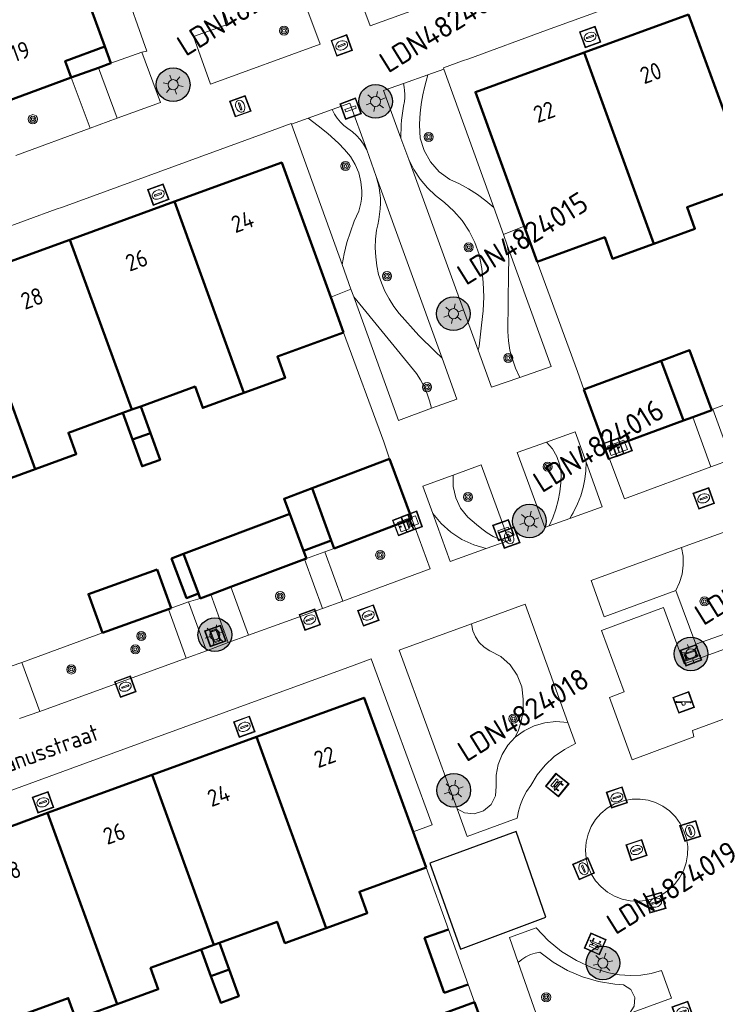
# Model space of a CAD drawing. Header units: metres. Extents: x 94279 to 96109, y 461866 to 463040.
# Tile 63 of 175: x 95074 to 95115, y 462428 to 462487. Entities that reach past the tile are written whole.
import ezdxf
from ezdxf.enums import TextEntityAlignment as Align

# ---------------------------------------------------------------- set-up
doc = ezdxf.new("R2010")
doc.units = ezdxf.units.M
doc.layers.get('0').update_dxf_attribs({"linetype": 'CONTINUOUS'})
for name, color, linetype, lineweight in [('B-WE-OV-LICHTMAST', 252, 'CONTINUOUS', 25), ('B_BEBOUWINGSGRENS_0', 132, 'CONTINUOUS', 50), ('B_LUIFEL_1', 132, 'CONTINUOUS', 50), ('B_TUSSENMUUR_0', 132, 'CONTINUOUS', 50), ('G_GRENS_ALGEMEEN_0', 251, 'CONTINUOUS', 13), ('Q_BANK_0', 251, 'CONTINUOUS', 13), ('Q_BOOM_0', 251, 'CONTINUOUS', 13), ('Q_CAI-KAST_0', 251, 'CONTINUOUS', 13), ('Q_INSPECTIE_OF_RIOOLPUT_0', 251, 'CONTINUOUS', 13), ('Q_KOLK_0', 251, 'CONTINUOUS', 13), ('Q_LICHTMAST_0', 251, 'CONTINUOUS', 13), ('Q_PAAL_STEEN_0', 251, 'CONTINUOUS', 13), ('Q_SPEELVOORZIENING_0', 251, 'CONTINUOUS', 13), ('Q_STRAATNAAMBORD_0', 251, 'CONTINUOUS', 13), ('T_CULTUURGRENS_0', 251, 'CONTINUOUS', 13), ('T_HEK_0', 251, 'CONTINUOUS', 13), ('T_MUUR_30CM_0', 251, 'CONTINUOUS', 13), ('T_MUUR_30CM_1', 251, 'CONTINUOUS', 13), ('V_WEGGRENS_0', 251, 'CONTINUOUS', 13), ('Z_GBKN_HUISNUMMER_0', 251, 'CONTINUOUS', 13), ('Z_STRAATNAAM_0', 251, 'CONTINUOUS', 13)]:
    doc.layers.add(name, color=color, linetype=linetype, lineweight=lineweight)
for name, color, linetype in [('N-WE-ARMATUUR-PRUNUS_B_PAALTOP_4M-G', 82, 'CONTINUOUS'), ('N-WE-ARMATUUR-PRUNUS_C_OPZET_4M-G', 200, 'CONTINUOUS'), ('Valondergrond_0', 251, 'CONTINUOUS')]:
    doc.layers.add(name, color=color, linetype=linetype)
doc.styles.add('NLCS-ISO-M500-T25', font='NLCS-ISO.ttf', dxfattribs={"height": 1.25})
doc.styles.get("Standard").update_dxf_attribs({"font": 'isocp.shx'})

# ---------------------------------------------------------------- blocks, each defined once
blk = doc.blocks.new('Q_LICHTMAST')
for points in [[(0, 0.3), (0, 0.6)], [(-0.26, 0.15), (-0.52, 0.3)], [(0.26, 0.15), (0.52, 0.3)], [(-0.26, -0.15), (-0.52, -0.3)], [(0, -0.3), (0, -0.6)], [(0.26, -0.15), (0.52, -0.3)]]:
    blk.add_lwpolyline(points)
blk.add_circle((0, 0), 0.3)
blk = doc.blocks.new('Q_PAAL_STEEN')
for points in [[(-0.5, 0.5), (0.5, 0.5), (0.5, -0.5), (-0.5, -0.5)], [(-0.08, 0.333), (0.071, 0.333), (0.071, -0.329), (-0.08, -0.329)]]:
    blk.add_lwpolyline(points, close=True)
blk.add_lwpolyline([(-0.442, 0.464), (0.438, 0.464, -0.414214), (0.459, 0.442), (0.459, -0.437, -0.414214), (0.438, -0.459), (-0.442, -0.459, -0.414214), (-0.463, -0.437), (-0.463, 0.442), (-0.463, 0.444), (-0.463, 0.446), (-0.463, 0.448), (-0.462, 0.45), (-0.461, 0.451), (-0.46, 0.453), (-0.459, 0.455), (-0.458, 0.456), (-0.457, 0.457), (-0.456, 0.459), (-0.454, 0.46), (-0.453, 0.461), (-0.451, 0.462), (-0.449, 0.462), (-0.447, 0.463), (-0.446, 0.463), (-0.444, 0.464), (-0.442, 0.464)], format="xyb")
blk = doc.blocks.new('Q_KOLK')
blk.add_lwpolyline([(-0.5, 0.5), (0.5, 0.5), (0.5, -0.5), (-0.5, -0.5)], close=True)
for points in [[(-0.442, 0.464), (0.438, 0.464, -0.414214), (0.459, 0.442), (0.459, -0.437, -0.414214), (0.438, -0.459), (-0.442, -0.459, -0.414214), (-0.463, -0.437), (-0.463, 0.442, -0.414214), (-0.442, 0.464)], [(-0.345, 0.105, 0.380426), (-0.276, -0.18)], [(-0.008, 0.266, 0.240218), (-0.345, 0.105)], [(-0.194, 0.045, 0.853344), (-0.194, -0.032)], [(0.331, 0.111, 0.240191), (-0.008, 0.266)], [(0.185, -0.032, 0.849746), (0.185, 0.045)], [(0.267, -0.176, 0.380426), (0.331, 0.111)], [(-0.276, -0.18, 0.148452), (0.012, -0.257)], [(0.012, -0.257, 0.131742), (0.267, -0.176)]]:
    blk.add_lwpolyline(points, format="xyb")
for points in [[(-0.194, 0.045), (0.185, 0.045)], [(0.185, -0.032), (-0.194, -0.032)]]:
    blk.add_lwpolyline(points)
blk = doc.blocks.new('Q_INSPECTIE_OF_RIOOLPUT')
blk.add_lwpolyline([(-0.5, 0.5), (0.5, 0.5), (0.5, -0.5), (-0.5, -0.5)], close=True)
for points in [[(-0.442, 0.464), (0.438, 0.464, -0.414214), (0.459, 0.442), (0.459, -0.437, -0.414214), (0.438, -0.459), (-0.442, -0.459, -0.414214), (-0.463, -0.437), (-0.463, 0.442), (-0.463, 0.444), (-0.463, 0.446), (-0.463, 0.448), (-0.462, 0.45), (-0.461, 0.451), (-0.46, 0.453), (-0.459, 0.455), (-0.458, 0.456), (-0.457, 0.457), (-0.456, 0.459), (-0.454, 0.46), (-0.453, 0.461), (-0.451, 0.462), (-0.449, 0.462), (-0.447, 0.463), (-0.446, 0.463), (-0.444, 0.464), (-0.442, 0.464)], [(-0.345, 0.105, 0.380426), (-0.276, -0.18)], [(-0.008, 0.266, 0.240218), (-0.345, 0.105)], [(-0.194, 0.045, 0.853344), (-0.194, -0.032)], [(0.331, 0.111, 0.240191), (-0.008, 0.266)], [(0.185, -0.032, 0.849746), (0.185, 0.045)], [(0.267, -0.176, 0.380426), (0.331, 0.111)], [(-0.276, -0.18, 0.148452), (0.012, -0.257)], [(0.012, -0.257, 0.131742), (0.267, -0.176)]]:
    blk.add_lwpolyline(points, format="xyb")
for points in [[(-0.194, 0.045), (0.185, 0.045)], [(0.185, -0.032), (-0.194, -0.032)]]:
    blk.add_lwpolyline(points)
blk = doc.blocks.new('Q_BANK')
blk.add_lwpolyline([(-0.5, 0.5), (0.5, 0.5), (0.5, -0.5), (-0.5, -0.5)], close=True)
blk.add_lwpolyline([(-0.442, 0.464), (0.438, 0.464, -0.414214), (0.459, 0.442), (0.459, -0.437, -0.414214), (0.438, -0.459), (-0.442, -0.459, -0.414214), (-0.463, -0.437), (-0.463, 0.442), (-0.463, 0.444), (-0.463, 0.446), (-0.463, 0.448), (-0.462, 0.45), (-0.461, 0.451), (-0.46, 0.453), (-0.459, 0.455), (-0.458, 0.456), (-0.457, 0.457), (-0.456, 0.459), (-0.454, 0.46), (-0.453, 0.461), (-0.451, 0.462), (-0.449, 0.462), (-0.447, 0.463), (-0.446, 0.463), (-0.444, 0.464), (-0.442, 0.464)], format="xyb")
for points in [[(-0.267, 0.022), (-0.366, -0.078)], [(-0.18, 0.132), (-0.267, 0.132), (-0.267, 0.276)], [(-0.267, 0.276), (0.258, 0.276), (0.258, 0.132), (0.173, 0.132)], [(-0.18, 0.022), (-0.267, 0.022)], [(-0.267, 0.022), (-0.18, 0.022)], [(-0.18, 0.022), (-0.18, 0.132)], [(-0.18, 0.132), (-0.144, 0.132)], [(-0.144, 0.132), (-0.144, 0.022)], [(0.131, 0.132), (-0.144, 0.132)], [(0.131, 0.022), (-0.144, 0.022)], [(-0.144, 0.022), (0.131, 0.022)], [(0.131, 0.022), (-0.144, 0.022)], [(-0.144, 0.022), (0.131, 0.022)], [(-0.144, 0.022), (0.131, 0.022)], [(0.131, 0.022), (0.131, 0.132)], [(0.131, 0.132), (0.173, 0.132)], [(0.173, 0.132), (0.173, 0.022)], [(0.173, 0.022), (0.255, 0.022)], [(0.173, 0.022), (0.255, 0.022)], [(0.255, 0.022), (0.357, -0.078)], [(-0.236, -0.078), (-0.366, -0.078)], [(-0.192, -0.078), (-0.192, -0.27), (-0.236, -0.27), (-0.236, -0.078)], [(-0.236, -0.078), (-0.192, -0.078)], [(0.183, -0.078), (-0.192, -0.078)], [(0.226, -0.078), (0.226, -0.268), (0.183, -0.268), (0.183, -0.078)], [(0.183, -0.078), (0.226, -0.078)], [(0.357, -0.078), (0.226, -0.078)]]:
    blk.add_lwpolyline(points)
blk = doc.blocks.new('Q_SPEELVOORZIENING')
blk.add_lwpolyline([(-0.5, 0.5), (0.5, 0.5), (0.5, -0.5), (-0.5, -0.5)], close=True)
for points in [[(-0.442, 0.464), (0.438, 0.464, -0.414214), (0.459, 0.442), (0.459, -0.437, -0.414214), (0.438, -0.459), (-0.442, -0.459, -0.414214), (-0.463, -0.437), (-0.463, 0.442), (-0.463, 0.444), (-0.463, 0.446), (-0.463, 0.448), (-0.462, 0.45), (-0.461, 0.451), (-0.46, 0.453), (-0.459, 0.455), (-0.458, 0.456), (-0.457, 0.457), (-0.456, 0.459), (-0.454, 0.46), (-0.453, 0.461), (-0.451, 0.462), (-0.449, 0.462), (-0.447, 0.463), (-0.446, 0.463), (-0.444, 0.464), (-0.442, 0.464)], [(-0.363, 0.198, 1.168313), (-0.386, 0.141)], [(-0.087, 0.021, 0.778987), (-0.04, -0.167)], [(-0.04, -0.167, 0.508825), (0.056, -0.036)], [(0.355, -0.156, 1.031322), (0.378, -0.1)]]:
    blk.add_lwpolyline(points, format="xyb")
for points in [[(-0.386, 0.141), (-0.087, 0.021)], [(-0.363, 0.198), (0.378, -0.1)], [(0.056, -0.036), (0.355, -0.156)]]:
    blk.add_lwpolyline(points)
blk = doc.blocks.new('Q_CAI-KAST')
for points in [[(-0.5, 0.5), (0.5, 0.5), (0.5, -0.5), (-0.5, -0.5)], [(-0.262, 0.264), (0.25, 0.264), (0.25, 0.187), (-0.262, 0.187)], [(-0.262, 0.107), (0.25, 0.107), (0.25, -0.332), (-0.262, -0.332)]]:
    blk.add_lwpolyline(points, close=True)
blk.add_lwpolyline([(-0.442, 0.464), (0.438, 0.464, -0.414214), (0.459, 0.442), (0.459, -0.437, -0.414214), (0.438, -0.459), (-0.442, -0.459, -0.414214), (-0.463, -0.437), (-0.463, 0.442), (-0.463, 0.444), (-0.463, 0.446), (-0.463, 0.448), (-0.462, 0.45), (-0.461, 0.451), (-0.46, 0.453), (-0.459, 0.455), (-0.458, 0.456), (-0.457, 0.457), (-0.456, 0.459), (-0.454, 0.46), (-0.453, 0.461), (-0.451, 0.462), (-0.449, 0.462), (-0.447, 0.463), (-0.446, 0.463), (-0.444, 0.464), (-0.442, 0.464)], format="xyb")
blk.add_circle((-0.177, -0.034), 0.0354)
blk = doc.blocks.new('Q_STRAATNAAMBORD')
for points in [[(-0.5, 0.5), (0.5, 0.5), (0.5, -0.5), (-0.5, -0.5)], [(-0.369, 0.22), (0.358, 0.22), (0.358, -0.214), (-0.369, -0.214)]]:
    blk.add_lwpolyline(points, close=True)
for points in [[(-0.442, 0.464), (0.438, 0.464, -0.414214), (0.459, 0.442), (0.459, -0.437, -0.414214), (0.438, -0.459), (-0.442, -0.459, -0.414214), (-0.463, -0.437), (-0.463, 0.442), (-0.463, 0.444), (-0.463, 0.446), (-0.463, 0.448), (-0.462, 0.45), (-0.461, 0.451), (-0.46, 0.453), (-0.459, 0.455), (-0.458, 0.456), (-0.457, 0.457), (-0.456, 0.459), (-0.454, 0.46), (-0.453, 0.461), (-0.451, 0.462), (-0.449, 0.462), (-0.447, 0.463), (-0.446, 0.463), (-0.444, 0.464), (-0.442, 0.464)], [(-0.287, 0.16), (0.281, 0.16, -0.414214), (0.303, 0.139), (0.303, -0.134, -0.414214), (0.281, -0.156), (-0.287, -0.156, -0.414214), (-0.308, -0.134), (-0.308, 0.139), (-0.308, 0.14), (-0.308, 0.142), (-0.307, 0.144), (-0.307, 0.146), (-0.306, 0.148), (-0.305, 0.149), (-0.304, 0.151), (-0.303, 0.152), (-0.302, 0.154), (-0.3, 0.155), (-0.299, 0.156), (-0.297, 0.157), (-0.296, 0.158), (-0.294, 0.159), (-0.292, 0.159), (-0.29, 0.16), (-0.288, 0.16), (-0.287, 0.16)]]:
    blk.add_lwpolyline(points, format="xyb")
blk = doc.blocks.new('Q_BOOM')
for radius in [0.27, 0.18, 0.09]:
    blk.add_circle((0, 0), radius)
blk = doc.blocks.new('LM')
at = {"linetype": 'ByBlock'}
h = blk.add_hatch(color=256, dxfattribs=at)
h.dxf.hatch_style = 1
edge = h.paths.add_edge_path()
edge.add_arc((0, 0), 1, 0, 360)
blk.add_circle((0, 0), 1, dxfattribs=at)
blk = doc.blocks.new('ACMAP_ANN_TEMPLATE_LM')
at = {"color": 0, "style": 'NLCS-ISO-M500-T25'}
blk.add_attdef('LM-NUMMER', (1.5, 1), '', height=1.25, dxfattribs=at)

msp = doc.modelspace()

# ---------------------------------------------------------------- linework, layer by layer
at = {"layer": 'B_BEBOUWINGSGRENS_0'}
for p, q in [((95079.249, 462485.109), (95072.435, 462503.822)), ((95113.914, 462487.021), (95107.712, 462484.764)), ((95072.907, 462481.673), (95077.263, 462483.265)), ((95083.385, 462475.91), (95077.183, 462473.653)), ((95104.157, 462474.447), (95104.925, 462472.341)), ((95077.183, 462473.653), (95070.981, 462471.396)), ((95093.432, 462468.152), (95092.667, 462470.25)), ((95112.281, 462466.466), (95107.688, 462464.758)), ((95113.599, 462462.92), (95112.281, 462466.466)), ((95107.688, 462464.758), (95109, 462461.23)), ((95080.317, 462463.376), (95080.852, 462463.571)), ((95080.317, 462463.376), (95080.893, 462461.793)), ((95080.852, 462463.571), (95081.388, 462463.766)), ((95081.964, 462462.183), (95081.388, 462463.766)), ((95109, 462461.23), (95113.599, 462462.92)), ((95096.153, 462460.656), (95091.564, 462458.91)), ((95097.474, 462457.099), (95096.153, 462460.656)), ((95091.564, 462458.91), (95092.699, 462455.818)), ((95090.231, 462457.381), (95083.931, 462455.01)), ((95091.053, 462455.198), (95090.231, 462457.381)), ((95092.875, 462455.339), (95097.474, 462457.099)), ((95092.699, 462455.818), (95092.875, 462455.339)), ((95091.222, 462454.748), (95091.053, 462455.198)), ((95086.745, 462453.063), (95091.108, 462454.705)), ((95091.108, 462454.705), (95091.222, 462454.748)), ((95083.192, 462451.792), (95082.364, 462454.096)), ((95085.55, 462452.613), (95086.745, 462453.063)), ((95084.817, 462452.656), (95084.922, 462452.377)), ((95084.922, 462452.377), (95085.55, 462452.613)), ((95079.115, 462450.321), (95083.028, 462451.731)), ((95083.028, 462451.731), (95083.192, 462451.792)), ((95088.26, 462444.156), (95082.058, 462441.9)), ((95082.058, 462441.9), (95075.855, 462439.643)), ((95075.855, 462439.643), (95069.653, 462437.387)), ((95098.332, 462436.413), (95097.563, 462438.516)), ((95084.983, 462431.547), (95085.727, 462431.818)), ((95085.727, 462431.818), (95086.054, 462431.937)), ((95086.629, 462430.356), (95086.054, 462431.937)), ((95084.983, 462431.547), (95085.558, 462429.967)), ((95102.497, 462424.873), (95101.192, 462428.421))]:
    msp.add_line(p, q, dxfattribs=at)
for points in [[(95077.263, 462483.265), (95076.903, 462484.252), (95079.249, 462485.109)], [(95107.712, 462484.764), (95101.253, 462482.413), (95104.157, 462474.447)], [(95092.667, 462470.25), (95089.758, 462478.23), (95083.385, 462475.91)], [(95111.843, 462473.415), (95114.286, 462474.304), (95113.823, 462475.576), (95117.047, 462476.748)], [(95104.925, 462472.341), (95108.938, 462473.794), (95109.4, 462472.526), (95111.843, 462473.415)], [(95087.516, 462464.561), (95089.959, 462465.45), (95089.497, 462466.718), (95093.432, 462468.152)], [(95081.388, 462463.766), (95084.611, 462464.94), (95085.073, 462463.672), (95087.516, 462464.561)], [(95075.112, 462460.046), (95077.555, 462460.935), (95077.094, 462462.201), (95080.317, 462463.376)], [(95080.893, 462461.793), (95081.469, 462460.21), (95082.54, 462460.6), (95081.964, 462462.183)], [(95068.986, 462459.246), (95072.209, 462460.421), (95072.669, 462459.157), (95075.112, 462460.046)], [(95083.931, 462455.01), (95083.216, 462454.737), (95084.112, 462452.39), (95084.817, 462452.656)], [(95082.364, 462454.096), (95078.285, 462452.629), (95079.115, 462450.321)], [(95097.563, 462438.516), (95094.65, 462446.481), (95088.26, 462444.156)], [(95092.388, 462432.813), (95094.831, 462433.702), (95094.37, 462434.969), (95098.332, 462436.413)], [(95086.054, 462431.937), (95089.485, 462433.188), (95089.945, 462431.924), (95092.388, 462432.813)], [(95079.985, 462428.298), (95082.428, 462429.187), (95081.968, 462430.449), (95084.983, 462431.547)], [(95085.558, 462429.967), (95086.133, 462428.386), (95087.204, 462428.776), (95086.629, 462430.356)], [(95073.652, 462427.417), (95077.083, 462428.668), (95077.542, 462427.409), (95079.985, 462428.298)], [(95101.192, 462428.421), (95096.608, 462426.743), (95096.634, 462426.67)]]:
    msp.add_lwpolyline(points, dxfattribs=at)
at = {"layer": 'B_LUIFEL_1'}
for p, q in [((95079.61, 462484.123), (95079.249, 462485.109)), ((95077.263, 462483.265), (95078.87, 462483.853)), ((95113.599, 462462.92), (95114.155, 462463.127)), ((95091.053, 462455.198), (95092.699, 462455.818)), ((95099.404, 462428.965), (95100.817, 462429.47))]:
    msp.add_line(p, q, dxfattribs=at)
for points in [[(95078.87, 462483.853), (95079.61, 462484.123), (95079.61, 462484.123)], [(95115.274, 462463.578), (95113.968, 462467.093), (95112.281, 462466.466)], [(95114.155, 462463.127), (95115.286, 462463.547), (95115.274, 462463.578)], [(95091.564, 462458.91), (95089.892, 462458.281), (95090.231, 462457.381)], [(95099.648, 462432.735), (95098.236, 462432.23), (95099.404, 462428.965)]]:
    msp.add_lwpolyline(points, dxfattribs=at)
at = {"layer": 'B_TUSSENMUUR_0'}
for p, q in [((95117.582, 462476.943), (95113.914, 462487.021)), ((95111.843, 462473.415), (95107.712, 462484.764)), ((95087.516, 462464.561), (95083.385, 462475.91)), ((95080.852, 462463.571), (95077.183, 462473.653)), ((95070.981, 462471.396), (95075.112, 462460.046)), ((95081.964, 462462.183), (95080.893, 462461.793)), ((95084.817, 462452.656), (95083.931, 462455.01)), ((95092.388, 462432.813), (95088.26, 462444.156)), ((95085.727, 462431.818), (95082.058, 462441.9)), ((95079.985, 462428.298), (95075.855, 462439.643)), ((95085.558, 462429.967), (95086.629, 462430.356))]:
    msp.add_line(p, q, dxfattribs=at)
at = {"layer": 'G_GRENS_ALGEMEEN_0'}
for p, q in [((95079.609, 462484.123), (95079.249, 462485.109)), ((95081.453, 462484.787), (95079.61, 462484.123)), ((95079.609, 462484.123), (95078.87, 462483.853)), ((95079.61, 462484.123), (95079.609, 462484.123)), ((95102.348, 462475.563), (95099.388, 462483.778)), ((95090.34, 462480.498), (95093.339, 462472.191)), ((95102.922, 462473.97), (95102.348, 462475.563)), ((95093.339, 462472.191), (95093.868, 462470.725))]:
    msp.add_line(p, q, dxfattribs=at)
at = {"layer": 'T_CULTUURGRENS_0'}
for points in [[(95102.348, 462475.563), (95101.875, 462475.968), (95101.375, 462476.34), (95100.85, 462476.675), (95100.303, 462476.974), (95099.737, 462477.233), (95099.107, 462477.686), (95098.59, 462478.264), (95098.21, 462478.94), (95097.985, 462479.682), (95097.926, 462480.456), (95097.949, 462480.907), (95097.99, 462481.356), (95098.05, 462481.804), (95098.128, 462482.249), (95098.223, 462482.69), (95098.421, 462483.433)], [(95096.834, 462479.679), (95096.838, 462480.472), (95096.865, 462480.75), (95096.9, 462481.028), (95096.943, 462481.304), (95096.995, 462481.578), (95097.054, 462481.851), (95097.064, 462482.066), (95097.063, 462482.282), (95097.05, 462482.497), (95097.027, 462482.711), (95096.993, 462482.923)], [(95094.8, 462478.979), (95094.609, 462479.319), (95094.417, 462479.588), (95094.197, 462479.834), (95093.95, 462480.053), (95093.68, 462480.244), (95093.448, 462480.426), (95093.237, 462480.632), (95093.05, 462480.861), (95092.889, 462481.109), (95092.758, 462481.373)], [(95093.339, 462472.191), (95093.456, 462472.808), (95093.62, 462473.491), (95094.054, 462474.748), (95094.327, 462475.354), (95094.397, 462475.587), (95094.451, 462475.825), (95094.487, 462476.065), (95094.505, 462476.308), (95094.507, 462476.552), (95094.457, 462477.092), (95094.325, 462477.62), (95094.116, 462478.121), (95093.833, 462478.585), (95093.483, 462479), (95093.126, 462479.382), (95092.493, 462479.958), (95091.93, 462480.408), (95091.336, 462480.858)], [(95097.298, 462478.405), (95097.605, 462477.808), (95097.976, 462477.248), (95098.405, 462476.732), (95098.889, 462476.267), (95099.42, 462475.856), (95099.977, 462475.352), (95100.468, 462474.782), (95100.885, 462474.157), (95101.223, 462473.486), (95101.476, 462472.778), (95101.627, 462471.949), (95101.719, 462471.112), (95101.748, 462470.27), (95101.717, 462469.427), (95101.624, 462468.59), (95101.475, 462467.327), (95101.418, 462467.091)], [(95099.275, 462466.627), (95098.847, 462467.033), (95097.891, 462467.972), (95096.737, 462469.276), (95096.417, 462469.696), (95096.133, 462470.141), (95095.885, 462470.608), (95095.676, 462471.093), (95095.508, 462471.593), (95095.401, 462472.111), (95095.334, 462472.635), (95095.307, 462473.163), (95095.321, 462473.692), (95095.375, 462474.218), (95095.453, 462474.531), (95095.517, 462474.848), (95095.567, 462475.168), (95095.603, 462475.489), (95095.625, 462475.811), (95095.611, 462476.12), (95095.581, 462476.428), (95095.533, 462476.734), (95095.47, 462477.037), (95095.373, 462477.398)], [(95103.15, 462473.337), (95103.203, 462472.992), (95103.246, 462472.453), (95103.213, 462471.681), (95103.18, 462468.209), (95103.218, 462467.653), (95103.308, 462467.103), (95103.449, 462466.563), (95103.639, 462466.039), (95103.901, 462465.485)], [(95094.037, 462470.257), (95097.757, 462465.715), (95097.996, 462465.331), (95098.205, 462464.93), (95098.385, 462464.514), (95098.535, 462464.087), (95098.652, 462463.65)], [(95105.641, 462456.671), (95105.856, 462457.157), (95106.033, 462457.659), (95106.171, 462458.172), (95106.269, 462458.694), (95106.327, 462459.222), (95106.349, 462459.755), (95106.27, 462460.282), (95106.094, 462460.786), (95105.827, 462461.247), (95105.478, 462461.65)], [(95106.859, 462457.108), (95106.955, 462457.282), (95107.05, 462457.456), (95107.143, 462457.631), (95107.235, 462457.808), (95107.324, 462457.985), (95107.513, 462458.458), (95107.658, 462458.945), (95107.76, 462459.444), (95107.818, 462459.95), (95107.83, 462460.459)], [(95103.071, 462455.75), (95102.686, 462455.883), (95102.315, 462456.053), (95101.962, 462456.256), (95101.63, 462456.493), (95101.322, 462456.759), (95100.796, 462457.193), (95100.377, 462457.731), (95100.084, 462458.346), (95099.931, 462459.011), (95099.926, 462459.693)], [(95098.722, 462457.414), (95099.217, 462456.814), (95099.796, 462456.294), (95100.447, 462455.868), (95101.155, 462455.544), (95101.903, 462455.331)], [(95113.495, 462455.39), (95113.587, 462454.87), (95113.598, 462454.342), (95113.528, 462453.819), (95113.379, 462453.312), (95113.154, 462452.834)], [(95101.015, 462450.865), (95101.099, 462450.451), (95101.256, 462450.085), (95101.483, 462449.758), (95101.772, 462449.483), (95102.109, 462449.271), (95102.764, 462448.922), (95103.317, 462448.428), (95103.739, 462447.817), (95104.004, 462447.124), (95104.098, 462446.388), (95104.095, 462445.923), (95104.045, 462445.46), (95103.949, 462445.005), (95103.806, 462444.562), (95103.62, 462444.135)], [(95106.741, 462445.009), (95106.029, 462445.064), (95105.374, 462444.997), (95104.741, 462444.816), (95104.15, 462444.526), (95103.62, 462444.135)], [(95103.62, 462444.135), (95103.188, 462443.658), (95102.849, 462443.111), (95102.614, 462442.512), (95102.49, 462441.88), (95102.48, 462441.237), (95102.444, 462440.657), (95102.183, 462440.138), (95101.739, 462439.764), (95101.183, 462439.594), (95100.606, 462439.657), (95100.169, 462439.882)], [(95110.396, 462427.747), (95110.679, 462428.181), (95110.71, 462428.699), (95110.48, 462429.163), (95110.051, 462429.453), (95109.534, 462429.492), (95108.565, 462429.647), (95107.622, 462429.918), (95106.72, 462430.301), (95105.87, 462430.792), (95105.086, 462431.382), (95104.799, 462431.332), (95104.521, 462431.244), (95104.257, 462431.12), (95104.012, 462430.961), (95103.79, 462430.771)]]:
    msp.add_lwpolyline(points, dxfattribs=at)
at = {"layer": 'T_HEK_0'}
for p, q in [((95119.73, 462465.216), (95115.351, 462463.606)), ((95115.274, 462463.578), (95114.14, 462463.168)), ((95115.351, 462463.606), (95115.274, 462463.578)), ((95114.14, 462463.168), (95113.599, 462462.92)), ((95092.315, 462455.143), (95091.222, 462454.748)), ((95092.875, 462455.339), (95092.315, 462455.143)), ((95084.23, 462452.175), (95083.192, 462451.792)), ((95084.922, 462452.377), (95084.23, 462452.175)), ((95079.115, 462450.321), (95074.336, 462448.58)), ((95074.336, 462448.58), (95073.124, 462448.149))]:
    msp.add_line(p, q, dxfattribs=at)
at = {"layer": 'T_MUUR_30CM_0'}
for p, q in [((95107.307, 462465.827), (95104.925, 462472.341)), ((95093.432, 462468.152), (95095.811, 462461.659)), ((95098.332, 462436.413), (95099.648, 462432.735)), ((95100.817, 462429.47), (95101.192, 462428.421))]:
    msp.add_line(p, q, dxfattribs=at)
at = {"layer": 'T_MUUR_30CM_1'}
msp.add_line((95100.817, 462429.47), (95099.648, 462432.735), dxfattribs=at)
at = {"layer": 'V_WEGGRENS_0'}
for p, q in [((95094.999, 462486.33), (95102.339, 462489.005)), ((95094.083, 462488.841), (95094.999, 462486.33)), ((95092.034, 462485.249), (95091.079, 462487.852)), ((95085.524, 462482.88), (95092.034, 462485.249)), ((95082.564, 462481.799), (95081.453, 462484.787)), ((95100.861, 462484.391), (95100.485, 462484.254)), ((95077.263, 462483.265), (95078.87, 462483.853)), ((95078.87, 462483.853), (95078.87, 462483.853)), ((95078.87, 462483.853), (95079.989, 462480.853)), ((95099.388, 462483.778), (95098.421, 462483.433)), ((95078.383, 462480.262), (95077.263, 462483.265)), ((95098.421, 462483.433), (95096.993, 462482.923)), ((95079.989, 462480.853), (95082.564, 462481.799)), ((95092.758, 462481.373), (95091.336, 462480.858)), ((95079.989, 462480.853), (95078.383, 462480.262)), ((95091.336, 462480.858), (95090.34, 462480.498)), ((95073.978, 462478.643), (95078.383, 462480.262)), ((95089.193, 462480.129), (95088.817, 462479.992)), ((95096.834, 462479.679), (95097.298, 462478.405)), ((95095.373, 462477.398), (95094.8, 462478.979)), ((95097.298, 462478.405), (95101.418, 462467.091)), ((95099.275, 462466.627), (95095.373, 462477.398)), ((95076.742, 462475.592), (95076.367, 462475.455)), ((95076.367, 462475.455), (95064.291, 462471.054)), ((95102.922, 462473.97), (95104.157, 462474.447)), ((95103.15, 462473.337), (95102.922, 462473.97)), ((95092.667, 462470.25), (95093.868, 462470.725)), ((95093.868, 462470.725), (95094.037, 462470.257)), ((95107.307, 462465.827), (95107.688, 462464.758)), ((95115.351, 462463.606), (95116.444, 462460.615)), ((95114.155, 462463.127), (95114.14, 462463.168)), ((95115.236, 462460.18), (95114.155, 462463.127)), ((95096.153, 462460.656), (95095.811, 462461.659)), ((95109, 462461.23), (95110.101, 462458.272)), ((95108.788, 462457.801), (95107.83, 462460.459)), ((95115.236, 462460.18), (95116.444, 462460.615)), ((95110.101, 462458.272), (95115.236, 462460.18)), ((95098.722, 462457.414), (95099.759, 462454.561)), ((95106.859, 462457.108), (95108.788, 462457.801)), ((95098.568, 462454.134), (95097.474, 462457.099)), ((95105.641, 462456.671), (95106.859, 462457.108)), ((95105.376, 462456.576), (95105.641, 462456.671)), ((95101.903, 462455.331), (95103.071, 462455.75)), ((95103.071, 462455.75), (95103.233, 462455.808)), ((95092.315, 462455.143), (95093.387, 462452.211)), ((95099.759, 462454.561), (95101.903, 462455.331)), ((95092.174, 462451.784), (95091.108, 462454.705)), ((95093.387, 462452.211), (95098.568, 462454.134)), ((95086.745, 462453.063), (95087.783, 462450.187)), ((95084.23, 462452.175), (95085.284, 462449.271)), ((95086.575, 462449.752), (95085.55, 462452.613)), ((95092.174, 462451.784), (95093.387, 462452.211)), ((95084.076, 462448.826), (95083.028, 462451.731)), ((95087.783, 462450.187), (95092.174, 462451.784)), ((95086.575, 462449.752), (95087.783, 462450.187)), ((95084.076, 462448.826), (95085.284, 462449.271)), ((95085.284, 462449.271), (95086.575, 462449.752)), ((95075.396, 462445.667), (95084.076, 462448.826)), ((95074.336, 462448.58), (95075.396, 462445.667)), ((95093.69, 462448.284), (95081.58, 462443.868)), ((95094.066, 462448.421), (95093.69, 462448.284)), ((95074.198, 462445.242), (95075.396, 462445.667)), ((95081.204, 462443.731), (95069.186, 462439.348)), ((95081.58, 462443.868), (95081.204, 462443.731)), ((95103.79, 462430.771), (95105.483, 462425.96)), ((95110.396, 462427.747), (95112.9, 462428.659))]:
    msp.add_line(p, q, dxfattribs=at)
for points in [[(95081.453, 462484.787), (95081.742, 462484.837), (95074.531, 462505.227), (95074.009, 462505.1), (95073.119, 462507.321)], [(95113.034, 462488.825), (95105.482, 462486.074), (95100.861, 462484.391)], [(95086.356, 462487.063), (95086.571, 462486.444), (95084.528, 462485.716), (95085.524, 462482.88)], [(95100.485, 462484.254), (95099.364, 462483.846), (95099.388, 462483.778)], [(95096.993, 462482.923), (95095.806, 462482.5), (95096.834, 462479.679)], [(95094.8, 462478.979), (95093.796, 462481.749), (95092.758, 462481.373)], [(95090.34, 462480.498), (95090.324, 462480.542), (95089.193, 462480.129)], [(95088.817, 462479.992), (95084.849, 462478.546), (95076.742, 462475.592)], [(95103.901, 462465.485), (95105.748, 462466.127), (95103.15, 462473.337)], [(95094.037, 462470.257), (95096.68, 462462.934), (95098.652, 462463.65)], [(95101.418, 462467.091), (95102.217, 462464.899), (95103.901, 462465.485)], [(95098.652, 462463.65), (95100.156, 462464.196), (95099.275, 462466.627)], [(95107.83, 462460.459), (95107.182, 462462.255), (95105.478, 462461.65)], [(95105.478, 462461.65), (95103.743, 462461.035), (95105.376, 462456.576)], [(95103.233, 462455.808), (95101.599, 462460.3), (95099.926, 462459.693)], [(95099.926, 462459.693), (95098.131, 462459.041), (95098.722, 462457.414)], [(95113.154, 462452.834), (95114.34, 462449.662), (95118.109, 462450.989), (95116.12, 462456.347), (95113.495, 462455.39)], [(95113.495, 462455.39), (95108.121, 462453.431), (95108.906, 462451.289), (95113.154, 462452.834)], [(95106.741, 462445.009), (95104.211, 462452.028), (95101.015, 462450.865)], [(95112.42, 462451.828), (95108.74, 462450.473), (95110.092, 462446.821), (95109.222, 462446.49), (95110.564, 462442.793), (95114.226, 462444.158), (95114.133, 462444.528), (95117.768, 462445.865), (95116.425, 462449.509)], [(95116.425, 462449.509), (95113.646, 462448.5), (95112.42, 462451.828)], [(95101.015, 462450.865), (95096.729, 462449.306), (95100.169, 462439.882)], [(95097.563, 462438.516), (95098.678, 462438.94), (95095.065, 462448.785), (95094.066, 462448.421)], [(95100.169, 462439.882), (95100.764, 462438.253), (95103.738, 462439.327), (95103.812, 462439.745), (95103.932, 462440.152), (95104.094, 462440.544), (95104.297, 462440.917), (95104.54, 462441.265), (95104.924, 462441.9), (95105.39, 462442.477), (95105.93, 462442.985), (95106.534, 462443.415), (95107.191, 462443.76), (95106.741, 462445.009)], [(95109.661, 462440.236), (95109.503, 462440.177), (95109.083, 462439.931), (95108.708, 462439.621), (95108.387, 462439.255), (95108.129, 462438.842), (95107.94, 462438.393), (95107.825, 462437.921), (95107.787, 462437.435), (95107.826, 462436.95), (95107.943, 462436.478), (95108.134, 462436.03), (95108.394, 462435.618), (95108.716, 462435.253), (95109.093, 462434.945), (95109.513, 462434.7), (95109.968, 462434.526), (95110.444, 462434.426), (95110.931, 462434.404), (95111.414, 462434.46), (95111.883, 462434.592), (95112.324, 462434.797), (95112.727, 462435.071), (95113.081, 462435.405), (95113.377, 462435.791), (95113.608, 462436.219), (95113.767, 462436.679), (95113.851, 462437.159), (95113.857, 462437.646), (95113.786, 462438.127), (95113.638, 462438.591), (95113.418, 462439.025), (95113.132, 462439.419), (95112.787, 462439.762), (95112.391, 462440.045), (95111.955, 462440.262), (95111.506, 462440.401), (95111.041, 462440.469), (95110.57, 462440.463), (95110.107, 462440.385), (95109.661, 462440.236)], [(95112.9, 462428.659), (95112.308, 462430.294), (95111.696, 462430.124), (95111.068, 462430.025), (95110.433, 462429.998), (95109.8, 462430.042), (95109.175, 462430.158), (95108.187, 462430.458), (95107.247, 462430.883), (95106.37, 462431.427), (95105.572, 462432.081), (95104.865, 462432.833), (95103.269, 462432.25), (95103.79, 462430.771)]]:
    msp.add_lwpolyline(points, dxfattribs=at)
at = {"layer": 'Valondergrond_0'}
msp.add_line((95105.432, 462433.46), (95103.668, 462438.543), dxfattribs=at)
msp.add_lwpolyline([(95103.668, 462438.543), (95098.548, 462436.657), (95100.376, 462431.571), (95105.432, 462433.46)], dxfattribs=at)

# ---------------------------------------------------------------- block references
at = {"rotation": 31.92}
for p, values in [((95083.312, 462482.847), {'LM-NUMMER': 'LDN4825005'}), ((95095.33, 462481.856), {'LM-NUMMER': 'LDN4824014'}), ((95099.949, 462469.263), {'LM-NUMMER': 'LDN4824015'}), ((95104.46, 462456.958), {'LM-NUMMER': 'LDN4824016'}), ((95114.046, 462449.083), {'LM-NUMMER': 'LDN4824017'}), ((95099.973, 462440.991), {'LM-NUMMER': 'LDN4824018'}), ((95108.821, 462430.744), {'LM-NUMMER': 'LDN4824019'})]:
    msp.add_blockref('ACMAP_ANN_TEMPLATE_LM', p, dxfattribs=at).add_auto_attribs(values)
at = {"layer": 'B-WE-OV-LICHTMAST'}
msp.add_blockref('LM', (95085.786, 462450.219), dxfattribs=at)
at = {"layer": 'N-WE-ARMATUUR-PRUNUS_B_PAALTOP_4M-G'}
for p in [(95095.33, 462481.856), (95099.949, 462469.263), (95104.46, 462456.958), (95114.046, 462449.083), (95099.973, 462440.991), (95108.821, 462430.744)]:
    msp.add_blockref('LM', p, dxfattribs=at)
at = {"layer": 'N-WE-ARMATUUR-PRUNUS_C_OPZET_4M-G'}
msp.add_blockref('LM', (95083.312, 462482.847), dxfattribs=at)
at = {"layer": 'Q_BANK_0'}
for p, rotation in [((95106.114, 462441.302), 51.07476783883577), ((95108.365, 462431.881), 155.6709583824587)]:
    msp.add_blockref('Q_BANK', p, dxfattribs=dict(at, rotation=rotation))
at = {"layer": 'Q_BOOM_0'}
for p, rotation in [((95089.896, 462486.05), 19.99653201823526), ((95074.982, 462480.8), 20.07598884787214), ((95098.483, 462479.749), 106.8691138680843), ((95093.54, 462478.018), 121.3795911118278), ((95100.86, 462473.204), 109.6640765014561), ((95096.009, 462471.489), 108.5723485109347), ((95103.203, 462466.637), 104.633830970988), ((95098.384, 462464.905), 113.3977639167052), ((95105.543, 462460.187), 109.2495258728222), ((95100.821, 462458.387), 115.4741931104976), ((95095.603, 462454.944), 20.94144313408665), ((95089.664, 462452.507), 19.98624951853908), ((95114.857, 462452.203), 110.5005989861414), ((95081.416, 462450.137), 19.81598498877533), ((95081.065, 462449.357), 19.99847499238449), ((95077.266, 462448.158), 20.01679123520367), ((95103.517, 462445.238), 78.08595896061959), ((95105.455, 462428.713), 109.3870668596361)]:
    msp.add_blockref('Q_BOOM', p, dxfattribs=dict(at, rotation=rotation))
at = {"layer": 'Q_CAI-KAST_0'}
for p, rotation in [((95109.932, 462461.423), 20.17692574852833), ((95109.442, 462461.253), 20.17692574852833), ((95097.476, 462456.921), 110.252615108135), ((95096.972, 462456.727), 20.94144313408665)]:
    msp.add_blockref('Q_CAI-KAST', p, dxfattribs=dict(at, rotation=rotation))
at = {"layer": 'Q_INSPECTIE_OF_RIOOLPUT_0'}
for p, rotation in [((95093.323, 462485.178), 20.0000179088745), ((95087.293, 462481.573), 109.8144435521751), ((95114.811, 462458.308), 20.02317784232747), ((95103.263, 462455.978), 109.9892510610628), ((95094.902, 462451.359), 20.02348983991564), ((95113.557, 462427.845), 20.00309682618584)]:
    msp.add_blockref('Q_INSPECTIE_OF_RIOOLPUT', p, dxfattribs=dict(at, rotation=rotation))
at = {"layer": 'Q_KOLK_0'}
for p, rotation in [((95108.069, 462485.678), 19.99719868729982), ((95082.425, 462476.33), 19.99719868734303), ((95091.425, 462451.112), 19.98624951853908), ((95080.476, 462447.135), 19.99847499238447), ((95087.535, 462444.754), 19.98904037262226), ((95109.655, 462440.567), 18.47347994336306), ((95075.586, 462440.274), 19.98904037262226), ((95114.009, 462438.578), 107.6908896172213), ((95110.823, 462437.446), 18.47347994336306), ((95107.674, 462436.34), 113.0904562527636), ((95111.955, 462434.323), 15.71925077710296)]:
    msp.add_blockref('Q_KOLK', p, dxfattribs=dict(at, rotation=rotation))
at = {"layer": 'Q_LICHTMAST_0'}
for p, rotation in [((95083.312, 462482.847), 19.99455514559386), ((95095.33, 462481.856), 109.8994244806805), ((95099.949, 462469.263), 109.8994244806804), ((95104.46, 462456.958), 109.8994244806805), ((95085.786, 462450.219), 109.7108928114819), ((95114.046, 462449.083), 19.95495948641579), ((95099.973, 462440.991), 110.0533697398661), ((95108.821, 462430.744), 163.1094162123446)]:
    msp.add_blockref('Q_LICHTMAST', p, dxfattribs=dict(at, rotation=rotation))
at = {"layer": 'Q_PAAL_STEEN_0'}
for p, rotation in [((95093.845, 462481.42), 109.9232953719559), ((95102.918, 462456.423), 109.9892510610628)]:
    msp.add_blockref('Q_PAAL_STEEN', p, dxfattribs=dict(at, rotation=rotation))
at = {"layer": 'Q_SPEELVOORZIENING_0', "rotation": 20.19417465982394}
msp.add_blockref('Q_SPEELVOORZIENING', (95113.621, 462446.204), dxfattribs=at)
at = {"layer": 'Q_STRAATNAAMBORD_0'}
for p, rotation in [((95085.818, 462450.148), 109.7108928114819), ((95114.052, 462449.003), 19.95495948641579)]:
    msp.add_blockref('Q_STRAATNAAMBORD', p, dxfattribs=dict(at, rotation=rotation))

# ---------------------------------------------------------------- texts
at = {"layer": 'Z_GBKN_HUISNUMMER_0'}
for s, rotation, p in [('19', 20.1, (95074.227, 462484.817)), ('20', 20, (95111.668, 462483.543)), ('22', 20, (95105.338, 462481.239)), ('24', 20, (95087.427, 462474.721)), ('26', 20, (95081.139, 462472.432)), ('28', 20, (95074.937, 462470.175)), ('22', 20, (95092.31, 462442.969)), ('24', 20, (95086.014, 462440.679)), ('26', 20, (95079.811, 462438.422)), ('28', 20, (95073.609, 462436.166))]:
    msp.add_text(s, height=1, rotation=rotation, dxfattribs=at).set_placement(p, align=Align.MIDDLE)
at = {"layer": 'Z_STRAATNAAM_0', "linetype": 'Continuous'}
msp.add_text('Vulcanusstraat', height=1, rotation=19.94184, dxfattribs=at).set_placement((95074.965, 462443.089), align=Align.MIDDLE)

doc.saveas('drawing.dxf')
